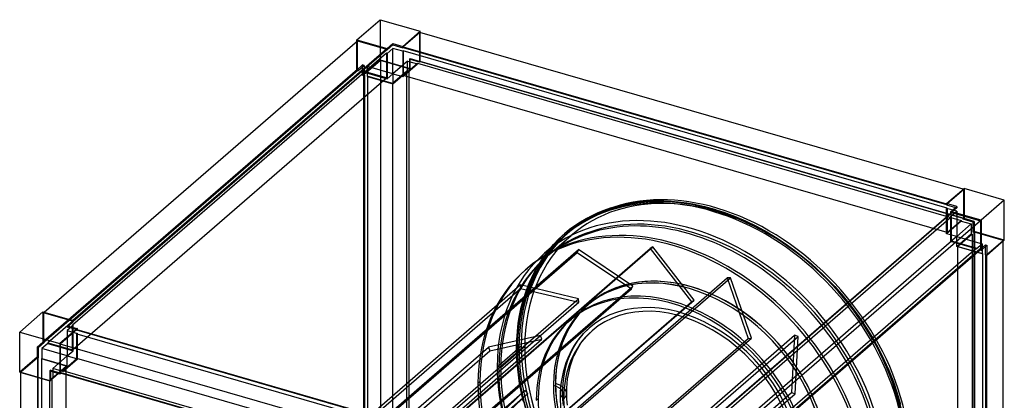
# Model space of a CAD drawing. Header units: millimetres. Extents: x -636 to 636, y -716 to 697.
# Tile 3 of 3: x -615 to 615, y 222 to 697. Entities that reach past the tile are written whole.
import ezdxf

# ---------------------------------------------------------------- set-up
doc = ezdxf.new("R2010")
doc.units = ezdxf.units.MM
doc.layers.add('MAIN-1', color=7, linetype='Continuous')

msp = doc.modelspace()

# ---------------------------------------------------------------- linework, layer by layer
at = {"layer": 'MAIN-1'}
for p, q in [((-193.7, 672), (-164.7, 697.1)), ((-164.7, 697.1), (-164.7, 646.8)), ((-164.7, 697.1), (-114.5, 682.6)), ((-114.5, 682.6), (-136.2, 663.7)), ((-115, 681.3), (-135.7, 663.3)), ((-115, 645.3), (-115, 681.3)), ((563.2, 485.5), (-115, 681.3)), ((-114.5, 681.1), (-114.5, 682.6)), ((-114.5, 644.9), (-114.5, 681.1)), ((-584.1, 332), (-192.8, 670.8)), ((-193.7, 672), (-156, 661.1)), ((-193.7, 670.1), (-193.7, 672)), ((-193.7, 634.3), (-193.7, 670.1)), ((-192.8, 670.8), (-156.9, 660.5)), ((-192.8, 634.9), (-192.8, 670.8)), ((-148.8, 667.4), (-156, 661.1)), ((-156, 659.3), (-148.8, 665.6)), ((-148.8, 665.6), (-148.8, 667.4)), ((-148.8, 667.4), (-136.2, 663.7)), ((-148.8, 665.6), (-136.2, 662)), ((-156.9, 655.3), (-548.9, 315.8)), ((-156.9, 660.5), (-548.2, 321.6)), ((-548, 320.9), (-156.9, 659.6)), ((-156.9, 660.5), (-156.9, 659.6)), ((-156.9, 659.6), (-156, 659.3)), ((-156, 655), (-156.9, 655.3)), ((-156.9, 655.3), (-156.9, 624.5)), ((-148.8, 661.3), (-156, 655)), ((-156, 661.1), (-156, 659.3)), ((-156, 655), (-156, 623.4)), ((-136.2, 657.7), (-148.8, 661.3)), ((-148.8, 629.7), (-148.8, 661.3)), ((-136.2, 663.7), (-136.2, 662)), ((-136.2, 662), (-135.7, 662.4)), ((-135.7, 658.1), (-136.2, 657.7)), ((-136.2, 657.7), (-136.2, 626.1)), ((-135.7, 663.3), (-135.7, 662.4)), ((-135.7, 663.3), (542.7, 467.4)), ((-135.7, 662.4), (542.7, 466.6)), ((-135.7, 658.1), (-135.7, 627.4)), ((543.2, 462.1), (-135.7, 658.1)), ((-186.5, 640.6), (-193.7, 634.3)), ((-192, 633.8), (-184.7, 640.1)), ((-164.7, 646.8), (-186.5, 628)), ((-184.7, 640.1), (-186.5, 640.6)), ((-186.5, 628), (-186.5, 640.6)), ((-164.3, 646.2), (-185.1, 628.2)), ((-184.7, 640.1), (-184.7, 627.5)), ((-164.7, 646.8), (-127, 636)), ((-164.3, 646.2), (-164.3, -32.8)), ((-128.4, 635.8), (-164.3, 646.2)), ((-130.5, 645.5), (-148.8, 629.7)), ((-136.2, 626.1), (-118, 641.9)), ((-135.7, 627.4), (-118, 642.7)), ((-130.5, 645.5), (-118, 641.9)), ((-130.5, 632.9), (-130.5, 645.5)), ((-127, 648.5), (-128, 647.7)), ((-128, 647.7), (-128, 635.1)), ((-115.5, 644), (-128, 647.7)), ((-127, 648.5), (-114.5, 644.9)), ((-127, 636), (-127, 648.5)), ((-118, 642.7), (561, 446.7)), ((-118, 641.9), (-118, 642.7)), ((-115.5, 644.9), (-115, 645.3)), ((-115.5, 644.9), (-115.5, 644)), ((563.5, 448.9), (-115.5, 644.9)), ((-115.5, 644), (-114.5, 644.9)), ((-115, 645.3), (564, 449.3)), ((-192.8, 634.9), (-584.8, 295.4)), ((-584, 295.2), (-192, 634.6)), ((-187.6, 633.4), (-579.6, 293.9)), ((-193.7, 634.3), (-192, 633.8)), ((-192, 634.6), (-192.8, 634.9)), ((-192, 634.6), (-192, 633.8)), ((-180.4, 638.8), (-187.6, 632.5)), ((-156.9, 624.5), (-187.6, 633.4)), ((-187.6, 632.5), (-187.6, 633.4)), ((-187.6, 632.5), (-156, 623.4)), ((-186.5, 628), (-184.7, 627.5)), ((-185.1, -50.8), (-185.1, 628.2)), ((-185.1, 628.2), (-184.2, 627.9)), ((-184.7, 627.5), (-184.2, 627.9)), ((-184.2, 627.9), (-184.2, -51)), ((-180.4, 626.3), (-180.4, 638.8)), ((-148.8, 629.7), (-180.4, 638.8)), ((-156, 623.4), (-148.8, 629.7)), ((-149.2, 617.8), (-131.4, 633.2)), ((-148.8, 617.1), (-130.5, 632.9)), ((-148.8, 629.7), (-148.8, 617.1)), ((-148.8, 629.7), (-136.2, 626.1)), ((543.2, 431.4), (-135.7, 627.4)), ((-131.4, 633.2), (-130.5, 632.9)), ((-131.4, -45.8), (-131.4, 633.2)), ((-128.9, 635.3), (-128.4, 635.8)), ((-128.9, 635.3), (-128.9, -43.6)), ((-128, 635.1), (-128.9, 635.3)), ((-128.4, -43.2), (-128.4, 635.8)), ((-128, 635.1), (-127, 636)), ((-548.9, 285), (-156.9, 624.5)), ((-179.9, 626.7), (-180.4, 626.3)), ((-180.4, 626.3), (-148.8, 617.1)), ((-179.9, 626.7), (-149.2, 617.8)), ((-179.9, -52.3), (-179.9, 626.7)), ((-149.2, 617.8), (-149.2, -61.2)), ((542.7, 467.7), (564.5, 486.6)), ((564, 485.3), (543.2, 467.3)), ((564, 485.3), (563.2, 485.5)), ((564, 449.3), (564, 485.3)), ((564.5, 486.6), (564.5, 448.9)), ((614.7, 472.1), (564.5, 486.6)), ((129.7, 464), (144.7, 467.5)), ((144.7, 467.5), (159.7, 469.8)), ((159.7, 469.8), (175.6, 471)), ((175.6, 471), (185.9, 471.1)), ((185.9, 471.1), (196.4, 470.7)), ((196.4, 470.7), (207.2, 469.8)), ((207.2, 469.8), (218.2, 468.4)), ((218.2, 468.4), (229.5, 466.4)), ((542.7, 466), (542.7, 467.7)), ((555.3, 464.1), (542.7, 467.7)), ((542.7, 467.4), (543.2, 467.3)), ((543.2, 467.3), (543.2, 466.4)), ((614.7, 472.1), (585.7, 447)), ((614.7, 421.8), (614.7, 472.1)), ((98.2, 451.7), (105.6, 455.3)), ((105.6, 455.3), (113.4, 458.5)), ((113.4, 458.5), (121.4, 461.5)), ((121.4, 461.5), (129.7, 464)), ((548.9, 455.8), (156.9, 116.4)), ((157.7, 117.9), (548.9, 456.7)), ((229.5, 466.4), (240.9, 463.8)), ((240.9, 463.8), (250.8, 461.1)), ((250.8, 461.1), (264.3, 456.9)), ((264.3, 456.9), (277.9, 451.8)), ((542.7, 466.6), (543.2, 466.4)), ((543.2, 466.4), (542.7, 466)), ((542.7, 466), (553.8, 462.8)), ((542.7, 461.7), (543.2, 462.1)), ((542.7, 430.1), (542.7, 461.7)), ((555.3, 458), (542.7, 461.7)), ((543.2, 462.1), (543.2, 431.4)), ((548, 457.8), (555.3, 464.1)), ((555.3, 462.4), (548, 456.1)), ((548, 451.8), (555.3, 458)), ((548, 456.1), (548, 457.8)), ((585.7, 447), (548, 457.8)), ((548, 456.1), (548.2, 456.1)), ((548.2, 456.1), (548.9, 455.8)), ((548.9, 455.8), (548.9, 456.7)), ((548.9, 456.7), (584.8, 446.3)), ((553.8, 462.8), (555.3, 462.4)), ((555.3, 464.1), (555.3, 462.4)), ((555.3, 458), (555.3, 426.4)), ((79.4, 440.5), (86.7, 445.3)), ((86.7, 445.3), (94.3, 449.7)), ((94.3, 449.7), (98.2, 451.7)), ((156.9, 112), (548.9, 451.5)), ((584.8, 446.3), (193.6, 107.5)), ((277.9, 451.8), (291.5, 446)), ((291.5, 446), (305.1, 439.3)), ((561, 445.9), (542.7, 430.1)), ((543.2, 431.4), (561, 446.7)), ((548.9, 451.5), (548, 451.8)), ((548, 420.2), (548, 451.8)), ((548.9, 420.8), (548.9, 451.5)), ((561, 446.7), (561, 445.9)), ((561, 445.9), (573.5, 442.2)), ((563.5, 448.9), (564, 449.3)), ((563.5, 448), (563.5, 448.9)), ((564.5, 448.9), (563.5, 448)), ((576, 444.4), (563.5, 448)), ((577, 445.3), (564.5, 448.9)), ((576, 444.4), (577, 445.3)), ((576, 431.8), (576, 444.4)), ((577, 445.3), (577, 432.7)), ((584.8, 446.3), (584.8, 410.4)), ((585.7, 447), (585.7, 409.3)), ((65.6, 429.9), (72.3, 435.4)), ((70.7, 431.6), (67.9, 429.2)), ((72.3, 435.4), (79.4, 440.5)), ((305.1, 439.3), (318.3, 432.2)), ((318.3, 432.2), (331.3, 424.3)), ((555.3, 426.4), (573.5, 442.2)), ((573.5, 442.2), (573.5, 429.7)), ((577, 432.7), (576, 431.8)), ((576.9, 431.6), (576, 431.8)), ((577.4, 432), (576.9, 431.6)), ((576.9, -247.4), (576.9, 431.6)), ((614.7, 421.8), (577, 432.7)), ((577.4, 432), (577.4, -246.9)), ((613.3, 421.7), (577.4, 432)), ((65.9, 427.5), (40.7, 405.6)), ((44, 401.9), (74, 427.9)), ((52, 416.6), (63.2, 427.7)), ((63.2, 427.7), (65.6, 429.9)), ((548.9, 420.8), (156.9, 81.3)), ((331.3, 424.3), (344.1, 415.7)), ((555.3, 426.4), (542.7, 430.1)), ((555.3, 426.4), (548, 420.2)), ((579.6, 411), (548, 420.2)), ((579.6, 411.9), (548.9, 420.8)), ((573.5, 429.7), (555.3, 413.9)), ((555.3, 413.9), (555.3, 426.4)), ((555.3, 426.4), (586.9, 417.3)), ((574.4, 429.4), (556.7, 414.1)), ((573.5, 429.7), (574.4, 429.4)), ((574.4, 429.4), (574.4, -249.5)), ((592.6, 403.7), (613.3, 421.7)), ((593, 403), (614.7, 421.8)), ((613.3, 420.7), (613.3, 421.7)), ((613.3, -245.8), (613.3, 420.7)), ((-318.6, 60.3), (81.4, 406.7)), ((-317, 63.9), (83, 410.3)), ((-227.3, 65), (172.7, 411.4)), ((-224.2, 67.1), (175.8, 413.6)), ((41.9, 404.3), (52, 416.6)), ((83, 410.3), (81.4, 406.7)), ((81.4, 406.7), (149.3, 361.1)), ((150.9, 364.7), (83, 410.3)), ((175.8, 413.6), (172.7, 411.4)), ((172.7, 411.4), (224.2, 345.1)), ((227.3, 347.3), (175.8, 413.6)), ((187.6, 72.4), (579.6, 411.9)), ((584, 410.6), (192, 71.2)), ((193.7, 71.7), (584.8, 410.4)), ((344.1, 415.7), (356.7, 406.4)), ((356.7, 406.4), (373.5, 392.7)), ((586.9, 404.8), (555.3, 413.9)), ((556.7, 414.1), (587.4, 405.2)), ((556.7, -264.9), (556.7, 414.1)), ((579.6, 411), (586.9, 417.3)), ((579.6, 411.9), (579.6, 411)), ((591.2, 416.1), (584, 409.8)), ((584.8, 410.4), (584, 410.6)), ((584, 409.8), (584, 410.6)), ((584.1, 409.7), (584, 409.8)), ((585.7, 409.3), (584.1, 409.7)), ((585.7, 409.3), (593, 415.6)), ((586.9, 417.3), (586.9, 404.8)), ((591.2, 414.1), (591.2, 416.1)), ((591.2, 416.1), (593, 415.6)), ((591.2, 403.5), (591.2, 414.1)), ((593, 415.6), (593, 403)), ((30.1, 386.1), (38.6, 399.7)), ((38.6, 399.7), (41.9, 404.3)), ((586.9, 404.8), (587.4, 405.2)), ((587.4, 405.2), (587.4, -273.8)), ((591.7, 403.9), (591.2, 403.5)), ((593, 403), (591.2, 403.5)), ((591.7, 403.4), (591.7, 403.9)), ((591.7, 403.9), (592.6, 403.7)), ((591.7, -275), (591.7, 403.4)), ((592.6, 403.7), (592.6, 403.1)), ((592.6, 403.1), (592.6, -275.3)), ((16.7, 384.9), (19.2, 387)), ((22.7, 371.3), (30.1, 386.1)), ((373.5, 392.7), (388.5, 378.8)), ((-131.2, 28.4), (268.8, 374.8)), ((-127.2, 28.8), (272.8, 375.2)), ((20.5, 366.2), (22.7, 371.3)), ((272.8, 375.2), (268.8, 374.8)), ((268.8, 374.8), (294.8, 299.4)), ((298.9, 299.8), (272.8, 375.2)), ((388.5, 378.8), (402.9, 364)), ((-389.6, 19.7), (10.4, 366.1)), ((-389.4, 15.3), (10.6, 361.7)), ((-250.7, 14.7), (149.3, 361.1)), ((-249.1, 18.3), (150.9, 364.7)), ((10.4, 366.1), (10.6, 361.7)), ((83, 349), (10.4, 366.1)), ((10.6, 361.7), (83.3, 344.6)), ((14.2, 347.9), (17.2, 357.2)), ((17.2, 357.2), (20.5, 366.2)), ((149.3, 361.1), (150.9, 364.7)), ((224, 363.8), (224, 363.7)), ((402.9, 364), (413.5, 352)), ((-317, 2.5), (83, 349)), ((-316.7, -1.8), (83.3, 344.6)), ((-175.8, -1.3), (224.2, 345.1)), ((-172.7, 0.9), (227.3, 347.3)), ((11.6, 338.2), (14.2, 347.9)), ((83.3, 344.6), (83, 349)), ((224.2, 345.1), (227.3, 347.3)), ((413.5, 352), (423.6, 339.6)), ((-614.7, 307.4), (-585.7, 332.5)), ((-585.7, 332.5), (-585.7, 294.8)), ((-585.7, 332.5), (-548, 321.6)), ((-584.8, 331.4), (-584.1, 332)), ((9.5, 328.1), (11.6, 338.2)), ((423.6, 339.6), (433.1, 326.7)), ((-548.9, 321), (-584.8, 331.4)), ((-584.8, 331.4), (-584.8, 295.4)), ((-548, 321.6), (-555.3, 315.3)), ((-553.8, 314.9), (-548, 319.9)), ((-548.2, 321.6), (-548.9, 321)), ((-548.9, 320.1), (-548.9, 321)), ((-548.9, 320.1), (-548, 320.9)), ((-548, 319.9), (-548.9, 320.1)), ((-548, 319.9), (-548, 321.6)), ((7.9, 318.3), (9.5, 328.1)), ((71.7, 321.4), (74.2, 323.5)), ((433.1, 326.7), (442, 313.6)), ((-542.7, 311.7), (-564.5, 292.9)), ((-543.2, 310.4), (-564, 292.4)), ((-548, 315.5), (-555.3, 309.3)), ((-555.3, 315.3), (-555.3, 313.6)), ((-555.3, 315.3), (-542.7, 311.7)), ((-555.3, 313.6), (-553.8, 314.9)), ((-542.7, 310), (-555.3, 313.6)), ((-555.3, 309.3), (-542.7, 305.6)), ((-555.3, 309.3), (-555.3, 277.6)), ((-548.9, 315.8), (-548, 315.5)), ((-548.9, 285), (-548.9, 315.8)), ((-548, 283.9), (-548, 315.5)), ((-543.2, 309.5), (-543.2, 310.4)), ((-543.2, 310.4), (135, 114.6)), ((-543.2, 309.5), (-542.7, 310)), ((135.7, 113.5), (-543.2, 309.5)), ((-542.7, 310.2), (-542.7, 311.7)), ((-542.7, 310), (-542.7, 310.2)), ((6, 297.5), (6.7, 308.1)), ((6.7, 308.1), (7.9, 318.3)), ((89.3, 305.4), (95.4, 311.5)), ((93, 302), (98.8, 307.8)), ((95.4, 311.5), (96.8, 312.7)), ((98.8, 307.8), (100.1, 308.9)), ((442, 313.6), (450.1, 300.4)), ((-614.7, 257.1), (-614.7, 307.4)), ((-614.7, 307.4), (-564.5, 292.9)), ((-584.8, 295.4), (-584, 295.2)), ((-584, 294.3), (-584, 295.2)), ((-542.7, 305.6), (-543.2, 305.2)), ((-543.2, 274.5), (-543.2, 305.2)), ((-543.2, 305.2), (135.7, 109.2)), ((-542.7, 274), (-542.7, 305.6)), ((-364.6, -43.6), (35.4, 302.9)), ((-362.6, -48), (37.4, 298.4)), ((-105.2, -47), (294.8, 299.4)), ((-101.1, -46.6), (298.9, 299.8)), ((-47.1, -43), (352.9, 303.4)), ((-42.8, -44.5), (357.2, 301.9)), ((35.4, 302.9), (-29.4, 288.5)), ((-27.5, 284.1), (37.4, 298.4)), ((5.8, 286.7), (6, 297.5)), ((37.4, 298.4), (35.4, 302.9)), ((77.2, 288.6), (81.9, 296.1)), ((81.9, 296.1), (83.8, 298.7)), ((83.8, 298.7), (89.3, 305.4)), ((86.1, 293.3), (87.8, 295.7)), ((87.8, 295.7), (93, 302)), ((294.8, 299.4), (298.9, 299.8)), ((352.9, 303.4), (349.1, 231.9)), ((357.2, 301.9), (352.9, 303.4)), ((353.4, 230.4), (357.2, 301.9)), ((450.1, 300.4), (457.6, 286.9)), ((-585.7, 294.8), (-593, 288.5)), ((-591.2, 288), (-593, 288.5)), ((-593, 288.5), (-593, 276)), ((-591.2, 288), (-584, 294.3)), ((-591.2, 275.5), (-591.2, 288)), ((-579.6, 293), (-586.9, 286.8)), ((-586.9, 286.8), (-586.9, 274.2)), ((-555.3, 277.6), (-586.9, 286.8)), ((-585.7, 294.8), (-584, 294.3)), ((-579.6, 293.9), (-579.6, 293)), ((-579.6, 293.9), (-548.9, 285)), ((-579.6, 293), (-548, 283.9)), ((-564.5, 292.9), (-564.5, 255.2)), ((-564, 292.4), (-564, 256.5)), ((114.5, 96.6), (-564, 292.4)), ((-555.3, 277.6), (-548, 283.9)), ((-429.4, -57.9), (-29.4, 288.5)), ((-427.5, -62.3), (-27.5, 284.1)), ((-29.4, 288.5), (-27.5, 284.1)), ((-18.5, 264), (6.8, 285.9)), ((15.8, 288.7), (-14.2, 262.7)), ((6.1, 274.2), (5.8, 286.7)), ((8.8, 287.6), (11.5, 290)), ((73.1, 280.3), (77.2, 288.6)), ((77.6, 278.2), (81.6, 286.1)), ((81.6, 286.1), (86.1, 293.3)), ((457.6, 286.9), (464.4, 273.3)), ((-593, 276), (-614.7, 257.1)), ((-592.6, 275.3), (-613.3, 257.3)), ((-593, 276), (-591.2, 275.5)), ((-591.7, 275), (-592.6, 275.3)), ((-592.6, 275.3), (-592.6, -403.7)), ((-591.7, 275), (-591.2, 275.5)), ((-591.7, -403.9), (-591.7, 275)), ((-586.9, 274.2), (-587.4, 273.8)), ((-556.7, 264.9), (-587.4, 273.8)), ((-587.4, 273.8), (-587.4, -405.2)), ((-586.9, 274.2), (-555.3, 265.1)), ((-555.3, 277.6), (-573.5, 261.8)), ((-561, 259.1), (-543.2, 274.5)), ((-561, 258.2), (-542.7, 274)), ((-555.3, 265.1), (-555.3, 277.6)), ((-555.3, 277.6), (-542.7, 274)), ((135.7, 78.5), (-543.2, 274.5)), ((7.1, 261.2), (6.1, 274.2)), ((68.2, 266.9), (69.9, 272.3)), ((69.9, 272.3), (71.8, 277.3)), ((71.8, 277.3), (73.1, 280.3)), ((73, 265.5), (74.6, 270.6)), ((74.6, 270.6), (76.5, 275.5)), ((76.5, 275.5), (77.6, 278.2)), ((464.4, 273.3), (470.6, 259.6)), ((-576, 259.7), (-577, 258.8)), ((-577, 258.8), (-577, 246.3)), ((-577, 258.8), (-564.5, 255.2)), ((-576, 259.7), (-563.5, 256)), ((-576, 258.5), (-576, 259.7)), ((-576, 247.1), (-576, 258.5)), ((-574.4, 249.5), (-556.7, 264.9)), ((-573.5, 249.3), (-555.3, 265.1)), ((-573.5, 261.8), (-573.5, 249.3)), ((-561, 258.2), (-573.5, 261.8)), ((-561, 259.1), (-561, 258.2)), ((118, 63.1), (-561, 259.1)), ((-556.7, -414.1), (-556.7, 264.9)), ((9.5, 243.2), (7.1, 261.2)), ((65.5, 255.4), (66.7, 261.3)), ((66.7, 261.3), (68.2, 266.9)), ((70.4, 254.5), (71.6, 260.1)), ((71.6, 260.1), (73, 265.5)), ((470.6, 259.6), (476.2, 245.4)), ((-614.7, 257.1), (-577, 246.3)), ((-613.3, 257.3), (-577.4, 246.9)), ((-613.3, 256.7), (-613.3, 257.3)), ((-613.3, -421.7), (-613.3, 256.7)), ((-577.4, 246.9), (-576.9, 247.4)), ((-577.4, 246.9), (-577.4, 246.4)), ((-577.4, 246.4), (-577.4, -432)), ((-577, 246.3), (-576, 247.1)), ((-576.9, 247.4), (-576, 247.1)), ((-576.9, 246.4), (-576.9, 247.4)), ((-576.9, -431.6), (-576.9, 246.4)), ((-574.4, 249.5), (-574.4, -429.4)), ((-573.5, 249.3), (-574.4, 249.5)), ((-564.5, 255.2), (-563.5, 256)), ((-564, 256.5), (-563.5, 256.9)), ((-564, 256.5), (114.5, 60.6)), ((-563.5, 256.9), (115.5, 60.9)), ((-563.5, 256.3), (-563.5, 256.9)), ((-563.5, 256), (-563.5, 256.3)), ((63.9, 243.6), (64.6, 249.7)), ((64.6, 249.7), (65.5, 255.4)), ((68.8, 243.2), (69.5, 249)), ((69.5, 249), (70.4, 254.5)), ((-274.4, -17.3), (16.2, 234.3)), ((-40, 245.4), (-42.5, 243.2)), ((16.2, 234.3), (-29.6, 191)), ((14, 221.3), (9.5, 243.2)), ((19.6, 230.6), (16.2, 234.3)), ((51.8, 240.9), (51.8, 240.8)), ((63.3, 230.9), (63.4, 237.4)), ((63.4, 237.4), (63.9, 243.6)), ((68.3, 230.9), (68.4, 237.2)), ((68.4, 237.2), (68.8, 243.2)), ((476.2, 245.4), (481.1, 231.1)), ((-266.8, -17.4), (19.6, 230.6)), ((-50.9, -114.5), (349.1, 231.9)), ((-46.6, -116), (353.4, 230.4)), ((-26.2, 187.3), (19.6, 230.6)), ((30.3, 222.2), (32.8, 224.4)), ((63.5, 223.4), (63.3, 230.9)), ((64.1, 215.6), (63.5, 223.4)), ((68.5, 223.6), (68.3, 230.9)), ((69.1, 216), (68.5, 223.6)), ((349.1, 231.9), (353.4, 230.4)), ((481.1, 231.1), (485.2, 216.9))]:
    msp.add_line(p, q, dxfattribs=at)
for centre, major_axis, ratio, start_param, end_param in [((250.2, 216.7), (184.6, -213.2), 0.75, 0.713724, 3.141533), ((249.2, 215.9), (-183.3, 211.7), 0.75, -2.427868, 0), ((251.2, 217.6), (183.3, -211.7), 0.75, 0.713724, 3.141593), ((254, 220), (183.3, -211.7), 0.75, 0.713724, 3.141593), ((254, 220), (-180, 207.9), 0.75, -2.427868, 0), ((221.5, 191.8), (180, -207.9), 0.75, 0.713724, 3.855317), ((221.5, 191.8), (180, -207.9), 0.75, 0.713724, 3.855317), ((224, 194), (-183.3, 211.7), 0.75, -2.427868, 0), ((224, 194), (-180, 207.9), 0.75, -2.427868, 0), ((202.5, 175.4), (183.3, -211.7), 0.75, 0.713724, 3.141593), ((254, 220), (183.3, -211.7), 0.75, -3.141592, -2.427868), ((200, 173.2), (-183.3, 211.7), 0.75, -2.427868, 0), ((250.2, 216.7), (184.6, -213.2), 0.75, -3.141593, -2.427868), ((249.2, 215.9), (-183.3, 211.7), 0.75, 0, 0.713724), ((251.2, 217.6), (183.3, -211.7), 0.75, -3.141592, -2.427868), ((254, 220), (-180, 207.9), 0.75, 0, 0.713724), ((224, 194), (-183.3, 211.7), 0.75, 0, 0.713724), ((224, 194), (-180, 207.9), 0.75, 0, 0.713724), ((200, 173.2), (-183.3, 211.7), 0.75, 0, 0.713724), ((202.5, 175.4), (183.3, -211.7), 0.75, -3.141592, -2.427868), ((224, 194), (-128.3, 148.2), 0.75, -0.857072, 2.284521), ((221.5, 191.9), (128.3, -148.2), 0.75, 0.713724, 3.855317), ((221.5, 191.8), (128.3, -148.2), 0.75, 0.713724, 3.855317), ((224, 194), (128.3, -148.2), 0.75, 2.284521, 3.855317), ((200, 173.2), (128.3, -148.2), 0.75, 0.713724, 3.141593), ((202.5, 175.4), (-128.3, 148.2), 0.75, -2.427868, 0), ((224, 194), (128.3, -148.2), 0.75, 0.713724, 2.284521), ((224, 194), (-128.3, 148.2), 0.75, 2.284521, 5.426113), ((210, 181.9), (113.3, -130.8), 0.75, 0.713724, 3.141533), ((210, 181.9), (110, -127), 0.75, 0.713724, 3.141533), ((200, 173.2), (128.3, -148.2), 0.75, -3.141592, -2.427868), ((202.5, 175.4), (-128.3, 148.2), 0.75, 0, 0.713724), ((210, 181.9), (113.3, -130.8), 0.75, 3.141533, 3.855317), ((210, 181.9), (110, -127), 0.75, 3.141533, 3.855317), ((7.8, 286.7), (-2, 0), 0.5, -0.523599, 1.047198), ((7.8, 286.7), (-2, 0), 0.5, -2.094395, -0.523599), ((250.2, 216.7), (184.6, -213.2), 0.75, -2.427868, -0.000059), ((249.2, 215.9), (-183.3, 211.7), 0.75, 0.713724, 3.141593), ((251.2, 217.6), (183.3, -211.7), 0.75, -2.427868, 0), ((254, 220), (183.3, -211.7), 0.75, -2.427868, 0), ((254, 220), (-180, 207.9), 0.75, 0.713724, 3.141593), ((224, 194), (-183.3, 211.7), 0.75, 0.713724, 3.141593), ((221.5, 191.8), (180, -207.9), 0.75, -2.427868, 0.713724), ((224, 194), (-180, 207.9), 0.75, 0.713724, 3.141593), ((200, 173.2), (-183.3, 211.7), 0.75, 0.713724, 3.141593), ((202.5, 175.4), (183.3, -211.7), 0.75, -2.427868, 0), ((221.5, 191.9), (128.3, -148.2), 0.75, -2.427868, 0.713724), ((40.3, 230.9), (-23, 0), 0.5, 2.617994, 4.187921), ((221.5, 191.8), (128.3, -148.2), 0.75, -2.427868, 0.713724), ((40.3, 230.9), (-28, 0), 0.5, 2.617994, 4.18879), ((224, 194), (128.3, -148.2), 0.75, -2.427868, -0.857072), ((202.5, 175.4), (-128.3, 148.2), 0.75, 0.713724, 3.141593), ((210, 181.9), (113.3, -130.8), 0.75, -2.427868, -0.000059), ((210, 181.9), (110, -127), 0.75, -2.427868, -0.000059)]:
    msp.add_ellipse(centre, major_axis=major_axis, ratio=ratio, start_param=start_param, end_param=end_param, dxfattribs=at)

doc.saveas('drawing.dxf')
